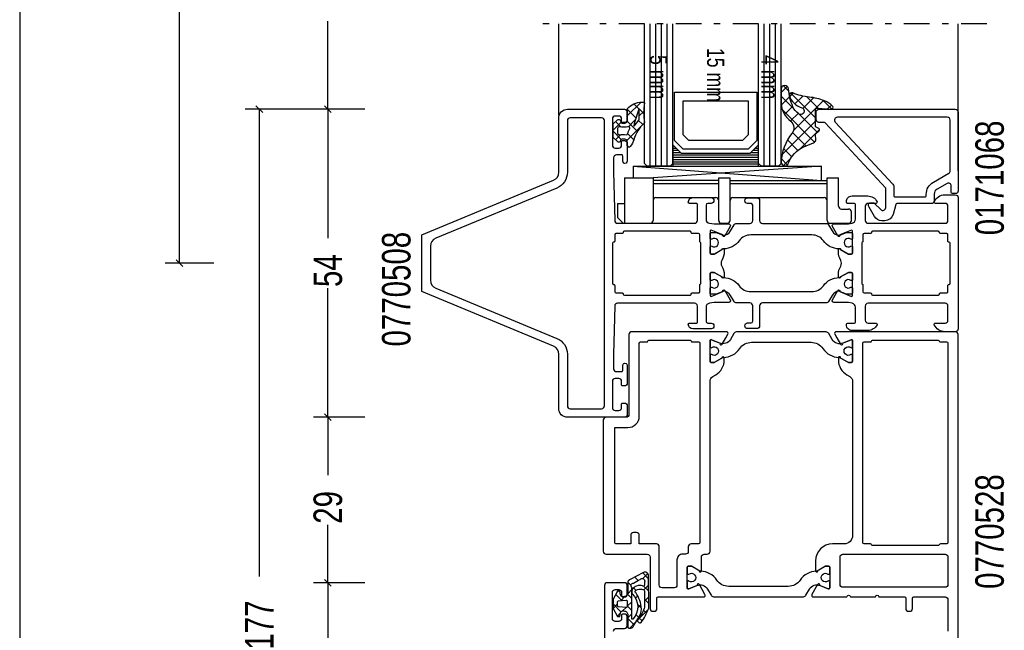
# Model space of a CAD drawing. Header units: millimetres. Extents: x 0 to 10560344, y -63228 to 177747.
# Tile 28 of 125: x 104923 to 105095, y -41138 to -41031. Entities that reach past the tile are written whole.
import ezdxf

# ---------------------------------------------------------------- set-up
doc = ezdxf.new("R2010")
doc.units = ezdxf.units.MM
doc.linetypes.add('OGLT0', pattern=[10, 4.5, -2.2, 1.1, -2.2])
doc.styles.add('ORGADATA', font='txt', dxfattribs={"oblique": 1})

msp = doc.modelspace()

# ---------------------------------------------------------------- linework, layer by layer
at = {"color": 3, "linetype": 'Continuous'}
for p, q in [((104922.77, -40948.69), (104922.77, -41199.93)), ((104950.77, -41073.69), (104950.77, -41017.75)), ((104976.77, -41046.69), (104976.77, -41031.25)), ((104983.27, -41046.69), (104962.27, -41046.69)), ((104965.36, -41047.28), (104964.18, -41046.1)), ((104964.77, -41046.69), (104964.77, -41128.62)), ((104983.27, -41046.69), (104974.27, -41046.69)), ((104983.27, -41046.69), (104974.27, -41046.69)), ((104977.36, -41047.28), (104976.18, -41046.1)), ((104977.36, -41047.28), (104976.18, -41046.1)), ((104976.77, -41046.69), (104976.77, -41069.31)), ((104956.77, -41073.69), (104948.27, -41073.69)), ((104951.36, -41074.28), (104950.18, -41073.1)), ((104976.77, -41100.69), (104976.77, -41078.06)), ((104977.36, -41101.28), (104976.18, -41100.1)), ((104977.36, -41101.28), (104976.18, -41100.1)), ((104983.27, -41100.69), (104974.27, -41100.69)), ((104983.27, -41100.69), (104974.27, -41100.69)), ((104976.77, -41100.69), (104976.77, -41110.81)), ((104976.77, -41129.69), (104976.77, -41119.56)), ((104977.36, -41130.28), (104976.18, -41129.1)), ((104977.36, -41130.28), (104976.18, -41129.1)), ((104983.27, -41129.69), (104974.27, -41129.69)), ((104983.27, -41129.69), (104974.27, -41129.69)), ((104976.77, -41129.69), (104976.77, -41172.31))]:
    msp.add_line(p, q, dxfattribs=at)
at = {"color": 0, "linetype": 'OGLT0'}
msp.add_line((105092.27, -41031.69), (105012.27, -41031.69), dxfattribs=at)
at = {"color": 0, "linetype": 'Continuous'}
for p, q in [((105017.27, -41047.69), (105017.27, -41031.69)), ((105087.27, -41057.46), (105087.27, -41031.69)), ((105030.3, -41056.69), (105030.3, -41058.69)), ((105030.3, -41056.69), (105063.3, -41056.69)), ((105030.3, -41056.69), (105063.3, -41059.19)), ((105063.3, -41056.69), (105033.8, -41058.7)), ((105063.3, -41059.19), (105063.3, -41056.69)), ((105028.8, -41058.69), (105028.8, -41066.69)), ((105028.8, -41058.69), (105033.8, -41058.69)), ((105033.8, -41058.69), (105033.8, -41066.19)), ((105045.3, -41058.69), (105047.3, -41058.69)), ((105045.3, -41066.19), (105045.3, -41058.69)), ((105047.3, -41066.19), (105047.3, -41058.69)), ((105064.3, -41058.69), (105066.3, -41058.69)), ((105064.3, -41066.19), (105064.3, -41058.69)), ((105066.3, -41063.69), (105066.3, -41058.69)), ((105045.3, -41059.19), (105033.8, -41059.19)), ((105033.8, -41059.69), (105045.3, -41059.69)), ((105047.3, -41059.19), (105064.3, -41059.19)), ((105047.3, -41059.69), (105064.3, -41059.69)), ((105034.3, -41062.19), (105044.8, -41062.19)), ((105047.8, -41062.19), (105063.8, -41062.19)), ((105027.56, -41063.19), (105028.8, -41063.19)), ((105027.56, -41063.19), (105027.56, -41065.69)), ((105028.56, -41066.69), (105027.56, -41065.69)), ((105066.8, -41064.19), (105068.06, -41064.19)), ((105068.56, -41066.19), (105068.56, -41064.69)), ((105028.56, -41066.69), (105033.3, -41066.69)), ((105045.8, -41066.69), (105046.8, -41066.69)), ((105064.8, -41066.69), (105068.06, -41066.69))]:
    msp.add_line(p, q, dxfattribs=at)
at = {"color": 4, "linetype": 'Continuous'}
for p, q in [((105032.27, -41056.19), (105032.27, -41031.69)), ((105033.27, -41056.69), (105033.27, -41031.69)), ((105034.27, -41056.69), (105034.27, -41031.69)), ((105035.27, -41056.69), (105035.27, -41031.69)), ((105036.27, -41056.69), (105036.27, -41031.69)), ((105037.27, -41056.19), (105037.27, -41031.69)), ((105052.27, -41056.19), (105052.27, -41031.69)), ((105053.27, -41056.69), (105053.27, -41031.69)), ((105054.27, -41056.69), (105054.27, -41031.69)), ((105055.27, -41056.69), (105055.27, -41031.69)), ((105056.27, -41056.19), (105056.27, -41031.69)), ((105032.77, -41056.69), (105032.27, -41056.19)), ((105036.77, -41056.69), (105032.77, -41056.69)), ((105037.27, -41056.19), (105036.77, -41056.69)), ((105052.77, -41056.69), (105052.27, -41056.19)), ((105055.77, -41056.69), (105052.77, -41056.69)), ((105056.27, -41056.19), (105055.77, -41056.69))]:
    msp.add_line(p, q, dxfattribs=at)
at = {"color": 1, "linetype": 'Continuous'}
for p, q in [((105056.24, -41043.78), (105057.32, -41042.7)), ((105056.63, -41042.58), (105057.57, -41043.52)), ((105056.24, -41044.39), (105058.54, -41046.69)), ((105056.27, -41045.95), (105057.74, -41044.48)), ((105057.75, -41044.47), (105058.35, -41043.86)), ((105057.89, -41043.84), (105062.24, -41048.19)), ((105058.64, -41045.77), (105060.03, -41044.39)), ((105060.07, -41046.54), (105061.94, -41044.67)), ((105060.76, -41044.52), (105062.75, -41046.51)), ((105029.27, -41047.85), (105031.68, -41045.44)), ((105029.27, -41046.68), (105030.77, -41048.19)), ((105030.44, -41045.74), (105032.15, -41047.45)), ((105056.83, -41047.59), (105058.26, -41046.15)), ((105058.38, -41050.43), (105063.67, -41045.14)), ((105063.54, -41045.09), (105065.13, -41046.69)), ((105064.37, -41046.64), (105065.05, -41045.95)), ((105030.77, -41048.19), (105030.78, -41048.2)), ((105031.36, -41047.87), (105032.15, -41047.08)), ((105056.47, -41046.81), (105062.11, -41052.45)), ((105057.86, -41048.75), (105059.2, -41047.41)), ((105059.4, -41047.55), (105062.61, -41050.75)), ((105026.78, -41050.34), (105028.19, -41048.93)), ((105027.21, -41048.86), (105028.14, -41049.79)), ((105029.21, -41052.15), (105032.25, -41049.11)), ((105029.22, -41048.75), (105030.02, -41049.55)), ((105029.48, -41049.76), (105030.43, -41048.81)), ((105030.02, -41049.55), (105031.05, -41050.58)), ((105030.43, -41048.81), (105030.68, -41048.56)), ((105031.24, -41048.66), (105031.98, -41049.39)), ((105056.4, -41054.6), (105062.24, -41048.76)), ((105026.78, -41050.55), (105028.21, -41051.98)), ((105027.2, -41052.04), (105028.12, -41051.12)), ((105029.34, -41050.99), (105030.41, -41052.06)), ((105058.23, -41050.77), (105060.57, -41053.12)), ((105059.58, -41053.62), (105062.97, -41050.23)), ((105029.27, -41053.04), (105029.56, -41053.33)), ((105056.67, -41053.6), (105058.1, -41055.03)), ((105057.34, -41052.08), (105059.17, -41053.91)), ((105056.63, -41056.57), (105057.96, -41055.25)), ((105056.28, -41055.41), (105057.32, -41056.45)), ((105029.71, -41129.14), (105029.39, -41129.45)), ((105031.15, -41129.29), (105030.57, -41128.7)), ((105032.98, -41128.99), (105031.97, -41127.98)), ((105032.87, -41128.1), (105032, -41128.97)), ((105027.66, -41131.19), (105027.42, -41131.43)), ((105030.07, -41130.9), (105029.35, -41131.62)), ((105029.93, -41130.18), (105029.37, -41129.62)), ((105030.35, -41130.62), (105030.28, -41130.69)), ((105030.76, -41131.02), (105030.36, -41130.61)), ((105032.99, -41131.13), (105032.14, -41130.28)), ((105032.99, -41130.1), (105032.15, -41130.94)), ((105028.32, -41132.82), (105027.24, -41131.74)), ((105028.86, -41132.11), (105028.13, -41132.84)), ((105030.07, -41133.02), (105029.27, -41133.82)), ((105030.07, -41132.45), (105029.32, -41131.7)), ((105031.1, -41131.99), (105030.7, -41132.39)), ((105033, -41132.21), (105032.29, -41132.92)), ((105033.01, -41133.27), (105032.29, -41132.55)), ((105028.16, -41134.78), (105026.77, -41133.39)), ((105027.57, -41133.4), (105026.77, -41134.2)), ((105029.07, -41134.02), (105028.45, -41134.64)), ((105030.07, -41134.57), (105029.27, -41133.77)), ((105032.92, -41134.41), (105031.03, -41136.3)), ((105031.73, -41134.11), (105031.06, -41133.44)), ((105031.66, -41133.56), (105031.1, -41134.11)), ((105032.65, -41135.03), (105032.13, -41134.51)), ((105028.05, -41135.04), (105027.54, -41135.55)), ((105030.07, -41135.14), (105029.37, -41135.84)), ((105030.48, -41137.1), (105029.37, -41135.99)), ((105031.28, -41135.78), (105030.79, -41135.29)), ((105031.88, -41136.38), (105031.32, -41135.82)), ((105030.68, -41136.66), (105029.7, -41137.64)), ((105030.82, -41136.51), (105030.68, -41136.66))]:
    msp.add_line(p, q, dxfattribs=at)
at = {"color": 8, "linetype": 'Continuous'}
for p, q in [((105037.57, -41052.19), (105037.57, -41043.69)), ((105037.57, -41043.69), (105051.97, -41043.69)), ((105051.97, -41043.69), (105051.97, -41052.19)), ((105039.07, -41051.19), (105039.07, -41045.19)), ((105039.07, -41045.19), (105050.47, -41045.19)), ((105050.47, -41045.19), (105050.47, -41051.19)), ((105040.07, -41052.19), (105039.07, -41051.19)), ((105050.47, -41051.19), (105049.47, -41052.19)), ((105037.27, -41053.09), (105037.42, -41053.09)), ((105037.27, -41053.49), (105037.82, -41053.49)), ((105039.07, -41053.69), (105037.57, -41052.19)), ((105049.47, -41052.19), (105040.07, -41052.19)), ((105051.97, -41052.19), (105050.47, -41053.69)), ((105051.72, -41053.49), (105052.27, -41053.49)), ((105052.12, -41053.09), (105052.27, -41053.09)), ((105037.27, -41053.89), (105038.22, -41053.89)), ((105037.27, -41054.29), (105038.62, -41054.29)), ((105037.27, -41054.69), (105052.27, -41054.69)), ((105037.27, -41055.09), (105052.27, -41055.09)), ((105050.47, -41053.69), (105039.07, -41053.69)), ((105050.92, -41054.29), (105052.27, -41054.29)), ((105051.32, -41053.89), (105052.27, -41053.89)), ((105037.27, -41055.49), (105052.27, -41055.49)), ((105037.27, -41055.89), (105052.27, -41055.89)), ((105037.27, -41056.29), (105052.27, -41056.29)), ((105037.27, -41056.69), (105052.27, -41056.69))]:
    msp.add_line(p, q, dxfattribs=at)
at = {"color": 1, "linetype": 'Continuous'}
for points in [[(105056.24, -41045.62, 0.224832), (105057.92, -41048.8, -0.384011), (105058.13, -41050.94, 0.163726), (105056.24, -41055.99, 0.856135), (105057.49, -41056.18, -0.19802), (105060.19, -41053.29, -0.018651), (105061.93, -41052.56, 0.320723), (105062.33, -41051.95), (105062.26, -41051.23, -0.188887), (105062.33, -41051.01), (105062.91, -41050.47, 0.473192), (105062.86, -41050.08), (105062.4, -41049.83, -0.260426), (105062.24, -41049.57), (105062.24, -41046.79, -0.442514), (105062.59, -41046.49), (105065.03, -41046.69, 0.669686), (105065.29, -41046.19, 0.111495), (105063.82, -41045.2, 0.067774), (105061.18, -41044.57, -0.075052), (105058.27, -41043.83, 0.626595), (105057.69, -41044.3, 0.260664), (105059.86, -41046.42, -1.224065), (105059.26, -41047.46), (105059.23, -41047.43), (105059.27, -41047.46, -0.125175), (105058.3, -41046.26, -0.076027), (105057.52, -41043.13, 0.969295), (105056.24, -41043.17), (105056.24, -41045.62)], [(105028.29, -41048.96), (105028.87, -41048.96, 0.414215), (105029.27, -41048.56), (105029.27, -41046.68, -0.167058), (105029.31, -41046.56, -0.212219), (105031.82, -41045.44), (105032.16, -41045.44, -0.45045), (105032.26, -41045.55, 0.061), (105032.26, -41049.02, -0.246425), (105032.19, -41049.19, 0.142739), (105030.42, -41052.04, -0.10271), (105029.8, -41053.22, -0.704326), (105029.27, -41053.03), (105029.27, -41052.36, 0.414207), (105028.87, -41051.96), (105028.29, -41051.96, 0.339205), (105028.1, -41052.1), (105028.06, -41052.24, -0.605991), (105027.55, -41052.35), (105026.78, -41051.65), (105026.78, -41049.26), (105027.55, -41048.56, -0.605999), (105028.06, -41048.68), (105028.1, -41048.81, 0.339203), (105028.29, -41048.96)], [(105030.8, -41048.12, 0.023176), (105030.42, -41049.62), (105030.46, -41049.63), (105031.27, -41048.62, 0.18929), (105031.38, -41048.27, -0.026318), (105031.36, -41046.68, 0.837101), (105031.32, -41046.67, 0.023176), (105030.8, -41048.12)], [(105028.7, -41049.82, -0.03627), (105027.92, -41049.76, 0.457156), (105027.57, -41050.06), (105027.57, -41050.86, 0.469884), (105027.93, -41051.15, -0.094104), (105029.1, -41051.15, 0.389568), (105029.33, -41051.01, -0.02162), (105029.49, -41050.52, -0.02162), (105029.69, -41050.04, 0.600547), (105029.49, -41049.76, -0.03627), (105028.7, -41049.82)], [(105030.32, -41137.39), (105031.1, -41136.02, 0.167012), (105031.74, -41134.29, 0.141491), (105030.76, -41131.43, -0.710418), (105030.82, -41131, -0.226403), (105031.84, -41130.85, -0.36915), (105032.28, -41131.13), (105032.3, -41133.95, -0.151623), (105031.15, -41135.98, 0.315451), (105031.07, -41136.43), (105031.16, -41136.54, 0.129352), (105031.41, -41136.71, 0.338148), (105031.69, -41136.66, 0.068223), (105033.02, -41134.15), (105032.97, -41128.33, 0.576769), (105031.97, -41127.98), (105029.75, -41129.13, 0.384877), (105029.37, -41129.69), (105029.37, -41131.44, -0.198912), (105029.17, -41131.93, -0.198912), (105028.67, -41132.14), (105028.46, -41132.14, -0.36397), (105028.07, -41131.81), (105027.96, -41131.19), (105027.56, -41131.19), (105026.77, -41132.55), (105026.77, -41134.23), (105027.56, -41135.59), (105027.96, -41135.59), (105028.07, -41134.97, -0.36397), (105028.46, -41134.64), (105028.67, -41134.64, -0.414214), (105029.37, -41135.34), (105029.37, -41137.44, 0.414214), (105029.57, -41137.64), (105029.88, -41137.64, 0.267949), (105030.32, -41137.39)], [(105030.26, -41136.08, -0.198912), (105030.24, -41136.09), (105030.1, -41136.09, -0.414214), (105030.07, -41136.06), (105030.07, -41130.55, -0.678039), (105030.37, -41129.77, -0.025398), (105031.5, -41129.1, -0.825897), (105032.3, -41129.59), (105032.3, -41130.01, -0.64736), (105031.95, -41130.26, 0.341642), (105030.1, -41130.92, 0.062802), (105030.11, -41131.65, -0.412724), (105030.27, -41136.06, -0.198912), (105030.26, -41136.08)], [(105027.75, -41132.87), (105029.05, -41132.76, -0.440011), (105029.27, -41132.95), (105029.27, -41133.82, -0.440011), (105029.05, -41134.02), (105027.75, -41133.9, -0.388879), (105027.57, -41133.7), (105027.57, -41133.07, -0.388879), (105027.75, -41132.87)]]:
    msp.add_lwpolyline(points, format="xyb", close=True, dxfattribs=at)
at = {"color": 0, "linetype": 'Continuous'}
for points in [[(105016.34, -41088.24), (104993.27, -41078.66), (104993.27, -41068.72), (105016.34, -41059.13, 0.303405), (105017.27, -41057.74), (105017.27, -41048.19, -0.414214), (105018.77, -41046.69), (105028.77, -41046.69, -0.414214), (105029.27, -41047.19), (105029.27, -41048.69, -0.414214), (105028.77, -41049.19), (105028.47, -41049.19, -0.414251), (105028.27, -41048.99), (105028.27, -41048.39, 0.414214), (105027.77, -41047.89), (105027.17, -41047.89, 0.414214), (105026.67, -41048.39), (105026.67, -41052.99, 0.198913), (105026.81, -41053.34, 0.198913), (105027.17, -41053.49), (105027.77, -41053.49, 0.414214), (105028.27, -41052.99), (105028.27, -41052.39, -0.414283), (105028.47, -41052.19), (105028.77, -41052.19, -0.414214), (105029.27, -41052.69), (105029.27, -41055.79, -1.001088), (105028.47, -41055.79), (105028.47, -41054.89, 0.414283), (105028.27, -41054.69), (105027.37, -41054.69, 0.414214), (105026.87, -41055.19), (105026.87, -41057.69), (105027.06, -41066.2, 0.408156), (105027.56, -41066.69), (105041.07, -41066.69, 0.414214), (105041.57, -41066.19), (105041.57, -41063.39, 0.414283), (105041.37, -41063.19), (105040.17, -41063.19, -0.414251), (105039.97, -41062.99, -0.414204), (105040.77, -41062.19), (105043.97, -41062.19, -1), (105043.97, -41063.19), (105043.37, -41063.19, 0.414188), (105043.07, -41063.49), (105043.07, -41065.98, 0.373038), (105043.67, -41066.67), (105044.5, -41066.79), (105047.06, -41066.79, -0.577391), (105047.32, -41067.24), (105046.36, -41068.9, -0.937541), (105046, -41068.73), (105043.97, -41067.89, 0.414251), (105043.77, -41068.09), (105043.77, -41071.89, 0.414251), (105043.97, -41072.09), (105044.51, -41072.09), (105045.87, -41071.29, -0.999939), (105046.27, -41071.29), (105046.27, -41071.66, -0.133918), (105045.85, -41073.18, 0.27272), (105045.85, -41074.19, -0.133918), (105046.27, -41075.72), (105046.27, -41076.09, -0.999939), (105045.87, -41076.09), (105044.51, -41075.29), (105043.97, -41075.29, 0.414251), (105043.77, -41075.49), (105043.77, -41079.29, 0.414251), (105043.97, -41079.49), (105046, -41078.64, -0.93754), (105046.36, -41078.47), (105047.32, -41080.13, -0.577587), (105047.06, -41080.58), (105044.5, -41080.58), (105043.67, -41080.7, 0.372662), (105043.07, -41081.39), (105043.07, -41083.89, 0.414178), (105043.37, -41084.19), (105043.97, -41084.19, -1), (105043.97, -41085.19), (105040.77, -41085.19, -0.4142), (105039.97, -41084.39, -0.414267), (105040.17, -41084.19), (105041.37, -41084.19, 0.414267), (105041.57, -41083.99), (105041.57, -41081.19, 0.414214), (105041.07, -41080.69), (105027.56, -41080.69, 0.40772), (105027.06, -41081.18), (105026.87, -41089.69), (105026.87, -41092.19, 0.414214), (105027.37, -41092.69), (105028.27, -41092.69, 0.414267), (105028.47, -41092.49), (105028.47, -41091.59, -1.001088), (105029.27, -41091.59), (105029.27, -41094.69, -0.414214), (105028.77, -41095.19), (105028.47, -41095.19, -0.414267), (105028.27, -41094.99), (105028.27, -41094.39, 0.414214), (105027.77, -41093.89), (105027.17, -41093.89, 0.414214), (105026.67, -41094.39), (105026.67, -41098.99, 0.414214), (105027.17, -41099.49), (105027.77, -41099.49, 0.414214), (105028.27, -41098.99), (105028.27, -41098.39, -0.414267), (105028.47, -41098.19), (105028.77, -41098.19, -0.414214), (105029.27, -41098.69), (105029.27, -41100.19, -0.414214), (105028.77, -41100.69), (105018.77, -41100.69, -0.414214), (105017.27, -41099.19), (105017.27, -41089.63, 0.303342), (105016.34, -41088.24)], [(105062.37, -41048.49), (105062.37, -41047.19, -0.414214), (105062.87, -41046.69), (105086.77, -41046.69, -0.414214), (105087.27, -41047.19), (105087.27, -41060.99, -0.414214), (105086.77, -41061.49), (105086.27, -41061.49, -0.414137), (105086.07, -41061.29), (105086.07, -41060.12, 0.577351), (105085.32, -41059.69), (105083.57, -41060.7, 0.267948), (105083.07, -41061.56), (105083.07, -41062.74, -0.414214), (105082.57, -41063.24), (105076.52, -41063.24, 0.339397), (105076.33, -41063.38), (105075.86, -41065.12, -0.339459), (105074.41, -41066.24), (105073.88, -41066.24, -0.267944), (105072.58, -41065.49), (105071.64, -41063.85, -0.131648), (105071.57, -41063.6), (105071.57, -41063.29, -0.414137), (105071.77, -41063.09), (105072.43, -41063.09, -0.198987), (105072.57, -41063.14), (105073.71, -41064.29, 0.668201), (105074.57, -41063.94), (105074.57, -41060.54), (105063.93, -41049.05, 0.208932), (105063.79, -41048.99), (105062.87, -41048.99, -0.414214), (105062.37, -41048.49)], [(105018.26, -41087.96, -0.148391), (105018.77, -41089.63), (105018.77, -41098.69, 0.414214), (105019.27, -41099.19), (105024.77, -41099.19, 0.414214), (105025.27, -41098.69), (105025.27, -41048.69, 0.414214), (105024.77, -41048.19), (105019.27, -41048.19, 0.414214), (105018.77, -41048.69), (105018.77, -41057.74, -0.303465), (105016.92, -41060.51), (104995.69, -41069.3, 0.303441), (104994.77, -41070.69), (104994.77, -41076.68, 0.303442), (104995.69, -41078.07), (105016.92, -41086.86, -0.148391), (105018.26, -41087.96)], [(105085.37, -41048.09), (105066.09, -41048.09, 0.654395), (105065.73, -41048.93), (105075.84, -41059.84, -0.188944), (105075.97, -41060.18), (105075.97, -41061.84, 0.414263), (105076.17, -41062.04), (105081.47, -41062.04, 0.414263), (105081.67, -41061.84), (105081.67, -41061.62, -0.267949), (105082.92, -41059.46), (105085.62, -41057.9, 0.267949), (105085.87, -41057.46), (105085.87, -41048.59, 0.414214), (105085.37, -41048.09)], [(105084.97, -41080.69), (105071.47, -41080.69, 0.414214), (105070.97, -41081.19), (105070.97, -41083.69, 0.41422), (105071.47, -41084.19), (105072.87, -41084.19, -0.554014), (105073.05, -41084.47, -0.287016), (105071.43, -41085.49), (105068.67, -41085.49, -0.414214), (105067.67, -41084.49), (105067.67, -41084.39, -0.414141), (105067.87, -41084.19), (105069.07, -41084.19, 0.414141), (105069.27, -41083.99), (105069.27, -41081.4, 0.357794), (105068.71, -41080.71), (105068.03, -41080.58), (105065.48, -41080.58, -0.577362), (105065.22, -41080.13), (105066.18, -41078.47, -0.936518), (105066.54, -41078.64), (105068.57, -41079.49, 0.414125), (105068.77, -41079.29), (105068.77, -41075.49, 0.414125), (105068.57, -41075.29), (105068.03, -41075.29), (105066.67, -41076.09, -1.000244), (105066.27, -41076.09), (105066.27, -41075.72, -0.133921), (105066.68, -41074.19, 0.27272), (105066.68, -41073.18, -0.133921), (105066.27, -41071.66), (105066.27, -41071.29, -1.000244), (105066.67, -41071.29), (105068.03, -41072.09), (105068.57, -41072.09, 0.414125), (105068.77, -41071.89), (105068.77, -41068.09, 0.414125), (105068.57, -41067.89), (105066.54, -41068.73, -0.936518), (105066.18, -41068.9), (105065.22, -41067.24, -0.577391), (105065.48, -41066.79), (105068.03, -41066.79), (105068.71, -41066.66, 0.357804), (105069.27, -41065.97), (105069.27, -41063.39, 0.414157), (105069.07, -41063.19), (105067.87, -41063.19, -0.414125), (105067.67, -41062.99), (105067.67, -41062.89, -0.414214), (105068.67, -41061.89), (105071.43, -41061.89, -0.287015), (105073.05, -41062.9, -0.554014), (105072.87, -41063.19), (105071.47, -41063.19, 0.414214), (105070.97, -41063.69), (105070.97, -41066.19, 0.414214), (105071.47, -41066.69), (105084.97, -41066.69, 0.414214), (105085.47, -41066.19), (105085.47, -41063.69, 0.414214), (105084.97, -41063.19), (105083.27, -41063.19, -0.536582), (105083.08, -41062.91, -0.301518), (105084.93, -41061.69), (105086.77, -41061.69, -0.414214), (105087.27, -41062.19), (105087.27, -41085.19, -0.414214), (105086.77, -41085.69), (105084.93, -41085.69, -0.301517), (105083.08, -41084.46, -0.536602), (105083.27, -41084.19), (105084.97, -41084.19, 0.41422), (105085.47, -41083.69), (105085.47, -41081.19, 0.414214), (105084.97, -41080.69)], [(105027.01, -41069.93, -0.198929), (105026.87, -41069.99, 0.414125), (105026.67, -41070.19), (105026.67, -41077.19, 0.414157), (105026.87, -41077.39, -0.414251), (105027.07, -41077.59), (105027.07, -41078.69, 0.414157), (105027.27, -41078.89), (105028.37, -41078.89, -0.414251), (105028.57, -41079.09, 0.414157), (105028.77, -41079.29), (105040.27, -41079.29, 0.414283), (105040.47, -41079.09, -0.414251), (105040.67, -41078.89), (105041.77, -41078.89, 0.414283), (105041.97, -41078.69), (105041.97, -41077.53, -0.267951), (105042.07, -41077.36, 0.267986), (105042.17, -41077.19), (105042.17, -41070.19, 0.267951), (105042.07, -41070.01, -0.267951), (105041.97, -41069.84), (105041.97, -41068.69, 0.414251), (105041.77, -41068.49), (105040.67, -41068.49, -0.414251), (105040.47, -41068.29, 0.414275), (105040.27, -41068.09), (105028.77, -41068.09, 0.414157), (105028.57, -41068.29, -0.414251), (105028.37, -41068.49), (105027.27, -41068.49, 0.414125), (105027.07, -41068.69), (105027.07, -41069.79, -0.198929), (105027.01, -41069.93)], [(105072.27, -41079.29), (105083.77, -41079.29, 0.414283), (105083.97, -41079.09, -0.414251), (105084.17, -41078.89), (105085.27, -41078.89, 0.414283), (105085.47, -41078.69), (105085.47, -41077.59, -0.414251), (105085.67, -41077.39, 0.414157), (105085.87, -41077.19), (105085.87, -41070.19, 0.414125), (105085.67, -41069.99, -0.414251), (105085.47, -41069.79), (105085.47, -41068.69, 0.414251), (105085.27, -41068.49), (105084.17, -41068.49, -0.414251), (105083.97, -41068.29, 0.414283), (105083.77, -41068.09), (105072.27, -41068.09, 0.414157), (105072.07, -41068.29, -0.414251), (105071.87, -41068.49), (105070.77, -41068.49, 0.414125), (105070.57, -41068.69), (105070.57, -41069.84, -0.267951), (105070.47, -41070.01, 0.267951), (105070.37, -41070.19), (105070.37, -41077.19, 0.267986), (105070.47, -41077.36, -0.267951), (105070.57, -41077.53), (105070.57, -41078.69, 0.414157), (105070.77, -41078.89), (105071.87, -41078.89, -0.414251), (105072.07, -41079.09, 0.414157), (105072.27, -41079.29)], [(105025.57, -41100.69, 0.198913), (105025.21, -41100.83, 0.198913), (105025.07, -41101.19), (105025.07, -41124.19, 0.414214), (105025.57, -41124.69), (105032.77, -41124.69, -0.414214), (105033.27, -41125.19), (105033.27, -41134.19, 0.414214), (105033.77, -41134.69), (105033.97, -41134.69, 0.414214), (105034.47, -41134.19), (105034.47, -41132.39, -0.414188), (105034.67, -41132.19), (105042.64, -41132.19, 0.577421), (105042.89, -41131.74), (105041.9, -41130.01, 1.000101), (105041.53, -41130.16), (105040.05, -41130.77, -0.534649), (105039.77, -41130.59), (105039.77, -41126.99, -0.414188), (105039.97, -41126.79), (105040.51, -41126.79), (105041.87, -41127.57, 1.077241), (105042.27, -41127.6), (105042.27, -41125.19, -0.414214), (105042.77, -41124.69), (105043.27, -41124.69, 0.414214), (105043.77, -41124.19), (105043.77, -41094.41, -0.267963), (105044.27, -41093.54), (105044.77, -41093.25, 0.267953), (105046.27, -41090.65), (105046.27, -41090.27, 0.999939), (105045.87, -41090.27), (105045.87, -41090.3), (105044.51, -41091.09), (105043.97, -41091.09, -0.414315), (105043.77, -41090.89), (105043.77, -41087.28, -0.53454), (105044.05, -41087.1), (105045.53, -41087.71, 1.000101), (105045.9, -41087.87), (105046.53, -41086.76), (105046.89, -41086.14, 0.577307), (105046.64, -41085.69), (105030.07, -41085.69, 0.414214), (105029.57, -41086.19), (105029.57, -41100.19, -0.414214), (105029.07, -41100.69), (105025.57, -41100.69)], [(105027.07, -41122.69), (105027.07, -41102.49), (105029.37, -41102.49, 0.414214), (105031.37, -41100.49), (105031.37, -41087.69, -0.414315), (105031.57, -41087.49), (105032.68, -41087.49, 0.341894), (105032.87, -41087.34, -0.342028), (105033.07, -41087.19), (105040.27, -41087.19, -0.341894), (105040.46, -41087.34, 0.342028), (105040.66, -41087.49), (105041.77, -41087.49, -0.414188), (105041.97, -41087.69), (105041.97, -41122.69, -0.414062), (105041.77, -41122.89), (105040.47, -41122.89, 0.414214), (105039.97, -41123.39), (105039.97, -41124.19, -0.414214), (105039.47, -41124.69), (105038.97, -41124.69, 0.414214), (105037.97, -41125.69), (105037.97, -41130.09, -0.414214), (105037.47, -41130.59), (105035.37, -41130.59, -0.414214), (105034.87, -41130.09), (105034.87, -41123.39, 0.414214), (105034.37, -41122.89), (105031.37, -41122.89), (105031.37, -41121.39, 0.414214), (105030.87, -41120.89), (105030.37, -41120.89, 0.414214), (105029.87, -41121.39), (105029.87, -41122.89), (105027.27, -41122.89, -0.414188), (105027.07, -41122.69)], [(105083.77, -41123.19), (105072.27, -41123.19, -0.341894), (105072.07, -41123.04, 0.342133), (105071.88, -41122.89), (105070.77, -41122.89, -0.414062), (105070.57, -41122.69), (105070.57, -41087.69, -0.414188), (105070.77, -41087.49), (105071.88, -41087.49, 0.342028), (105072.07, -41087.34, -0.341894), (105072.27, -41087.19), (105083.77, -41087.19, -0.342028), (105083.96, -41087.34, 0.342028), (105084.16, -41087.49), (105085.27, -41087.49, -0.414315), (105085.47, -41087.69), (105085.47, -41122.69, -0.414188), (105085.27, -41122.89), (105084.16, -41122.89, 0.342133), (105083.96, -41123.04, -0.342028), (105083.77, -41123.19)], [(105085.47, -41125.19), (105085.47, -41129.99, -0.414214), (105084.97, -41130.49), (105067.07, -41130.49, -0.414214), (105066.57, -41129.99), (105066.57, -41125.19, -0.414214), (105067.07, -41124.69), (105084.97, -41124.69, -0.414214), (105085.47, -41125.19)]]:
    msp.add_lwpolyline(points, format="xyb", close=True, dxfattribs=at)
at = {"color": 8, "linetype": 'Continuous'}
msp.add_lwpolyline([(105052.27, -41056.69), (105052.27, -41052.94), (105050.77, -41054.44), (105038.77, -41054.44), (105037.27, -41052.94), (105037.27, -41056.69), (105052.27, -41056.69)], close=True, dxfattribs=at)
at = {"color": 4, "linetype": 'Continuous'}
for points in [[(105061.62, -41068.72), (105050.91, -41068.72, 0.23935), (105048.89, -41069.75, -0.234274), (105046.14, -41071.18, 0.126713), (105045.99, -41071.22), (105044.52, -41072.07), (105043.97, -41072.07, -0.414283), (105043.77, -41071.87), (105043.77, -41070.85, -0.609255), (105044.08, -41070.68, 1.936483), (105044.08, -41069.46, -0.609231), (105043.77, -41069.3), (105043.77, -41068.47, -0.414251), (105043.97, -41068.27), (105044.84, -41068.27), (105046.01, -41068.76, 0.110402), (105046.14, -41068.78, 0.255368), (105047.37, -41068.03), (105047.98, -41066.97, -0.267906), (105048.41, -41066.72), (105050.77, -41066.72, 0.414214), (105051.27, -41066.22), (105051.27, -41063.52, 0.414188), (105050.97, -41063.22), (105050.37, -41063.22, -1), (105050.37, -41062.22), (105051.97, -41062.22, -0.414214), (105052.47, -41062.72), (105052.47, -41066.22, 0.414214), (105052.97, -41066.72), (105064.12, -41066.72, -0.267963), (105064.56, -41066.97), (105065.17, -41068.03, 0.255368), (105066.4, -41068.78, 0.110402), (105066.53, -41068.76), (105067.7, -41068.27), (105068.57, -41068.27, -0.414125), (105068.77, -41068.47), (105068.77, -41069.3, -0.609045), (105068.45, -41069.46, 1.936483), (105068.45, -41070.68, -0.609069), (105068.77, -41070.85), (105068.77, -41071.87, -0.414157), (105068.57, -41072.07), (105068.02, -41072.07), (105066.55, -41071.22, 0.126713), (105066.4, -41071.18, -0.234274), (105063.64, -41069.75, 0.23935), (105061.62, -41068.72)], [(105064.12, -41080.65), (105052.97, -41080.65, 0.414214), (105052.47, -41081.15), (105052.47, -41084.65, -0.414214), (105051.97, -41085.15), (105050.37, -41085.15, -1), (105050.37, -41084.15), (105050.97, -41084.15, 0.414178), (105051.27, -41083.85), (105051.27, -41081.15, 0.414214), (105050.77, -41080.65), (105048.41, -41080.65, -0.267906), (105047.98, -41080.4), (105047.37, -41079.34, 0.255368), (105046.14, -41078.59, 0.110402), (105046.01, -41078.62), (105044.84, -41079.1), (105043.97, -41079.1, -0.414283), (105043.77, -41078.9), (105043.77, -41078.08, -0.609231), (105044.08, -41077.91, 1.936483), (105044.08, -41076.69, -0.609255), (105043.77, -41076.53), (105043.77, -41075.5, -0.414283), (105043.97, -41075.3), (105044.52, -41075.3), (105045.99, -41076.15, 0.126713), (105046.14, -41076.19, -0.234274), (105048.89, -41077.63, 0.239349), (105050.91, -41078.65), (105061.62, -41078.65, 0.239349), (105063.64, -41077.63, -0.234274), (105066.4, -41076.19, 0.126713), (105066.55, -41076.15), (105068.02, -41075.3), (105068.57, -41075.3, -0.414157), (105068.77, -41075.5), (105068.77, -41076.53, -0.609069), (105068.45, -41076.69, 1.936483), (105068.45, -41077.91, -0.609045), (105068.77, -41078.08), (105068.77, -41078.9, -0.414157), (105068.57, -41079.1), (105067.7, -41079.1), (105066.53, -41078.62, 0.110402), (105066.4, -41078.59, 0.255368), (105065.17, -41079.34), (105064.56, -41080.4, -0.267963), (105064.12, -41080.65)], [(105051.05, -41087.54), (105061.27, -41087.54), (105061.49, -41087.54, -0.249877), (105063.56, -41088.64, 0.244159), (105066.39, -41090.19, -0.126147), (105066.54, -41090.23), (105068.02, -41091.09), (105068.57, -41091.09, 0.414188), (105068.77, -41090.89), (105068.77, -41089.86, 0.609141), (105068.45, -41089.7, -1.936338), (105068.45, -41088.47, 0.609045), (105068.77, -41088.31), (105068.77, -41087.28, 0.534377), (105068.49, -41087.1), (105067.07, -41087.69, -0.376372), (105065.19, -41087.05), (105064.58, -41085.99, 0.267963), (105064.14, -41085.74), (105048.39, -41085.74, 0.267963), (105047.96, -41085.99), (105047.34, -41087.05, -0.376374), (105045.47, -41087.69), (105044.05, -41087.1, 0.53454), (105043.77, -41087.28), (105043.77, -41088.31, 0.609045), (105044.08, -41088.47, -1.936338), (105044.08, -41089.7, 0.609141), (105043.77, -41089.86), (105043.77, -41090.89, 0.414315), (105043.97, -41091.09), (105044.52, -41091.09), (105046, -41090.23, -0.126247), (105046.14, -41090.19, 0.244159), (105048.97, -41088.64, -0.249866), (105051.05, -41087.54)], [(105057.27, -41130.34), (105047.05, -41130.34, -0.249866), (105044.97, -41129.23, 0.244159), (105042.14, -41127.68, -0.126247), (105042, -41127.64), (105040.52, -41126.79), (105039.97, -41126.79, 0.414188), (105039.77, -41126.99), (105039.77, -41128.01, 0.609045), (105040.08, -41128.17, -1.936531), (105040.08, -41129.4, 0.609045), (105039.77, -41129.56), (105039.77, -41130.59, 0.534649), (105040.05, -41130.77), (105041.47, -41130.18, -0.376381), (105043.34, -41130.82), (105043.96, -41131.89, 0.267963), (105044.39, -41132.14), (105060.14, -41132.14, 0.267963), (105060.58, -41131.89), (105061.19, -41130.82, -0.376381), (105063.07, -41130.18), (105064.49, -41130.77, 0.534486), (105064.77, -41130.59), (105064.77, -41129.56, 0.609045), (105064.45, -41129.4, -1.936531), (105064.45, -41128.17, 0.609045), (105064.77, -41128.01), (105064.77, -41126.99, 0.414062), (105064.57, -41126.79), (105064.02, -41126.79), (105062.54, -41127.64, -0.126147), (105062.39, -41127.68, 0.244159), (105059.56, -41129.23, -0.249877), (105057.49, -41130.34), (105057.27, -41130.34)]]:
    msp.add_lwpolyline(points, format="xyb", close=True, dxfattribs=at)
at = {"color": 0, "linetype": 'Continuous'}
for points in [[(105087.27, -41146.19), (105087.27, -41086.19), (105087.27, -41086.19, 0.198913), (105087.12, -41085.83, 0.198913), (105086.77, -41085.69), (105065.9, -41085.69, 0.577303), (105065.64, -41086.14), (105066, -41086.76), (105066.64, -41087.87, 1.000101), (105067.01, -41087.71), (105068.49, -41087.1, -0.534377), (105068.77, -41087.28), (105068.77, -41090.89, -0.414188), (105068.57, -41091.09), (105068.02, -41091.09), (105066.67, -41090.31), (105066.67, -41090.27, 1.000244), (105066.27, -41090.27), (105066.27, -41090.65, 0.267953), (105067.77, -41093.25), (105068.27, -41093.54, -0.267963), (105068.77, -41094.41), (105068.77, -41121.39, -0.414214), (105067.27, -41122.89), (105065.27, -41122.89, 0.414213), (105062.27, -41125.89), (105062.27, -41127.6, 1.07757), (105062.67, -41127.57), (105064.03, -41126.79), (105064.57, -41126.79, -0.414062), (105064.77, -41126.99), (105064.77, -41130.59, -0.534486), (105064.49, -41130.77), (105063.01, -41130.16, 1.000101), (105062.64, -41130.01), (105061.64, -41131.74, 0.577421), (105061.9, -41132.19), (105067.77, -41132.19, -1.000041), (105068.37, -41132.19), (105072.77, -41132.19, -1.000041), (105073.37, -41132.19), (105077.87, -41132.19, -0.414188), (105078.07, -41132.39), (105078.07, -41134.19, 0.414214), (105078.57, -41134.69), (105078.77, -41134.69, 0.414214), (105079.27, -41134.19), (105079.27, -41132.39, -0.414188), (105079.47, -41132.19), (105084.97, -41132.19, -0.414214), (105085.47, -41132.69), (105085.47, -41138.19, -0.414214)], [(105026.87, -41138.19, -0.414214), (105027.37, -41137.69), (105028.77, -41137.69, 0.414214), (105029.27, -41137.19), (105029.27, -41135.69, 0.414214), (105028.77, -41135.19), (105028.47, -41135.19, 0.414214), (105028.27, -41135.39), (105028.27, -41135.99, -0.414214), (105027.77, -41136.49), (105027.17, -41136.49, -0.414214), (105026.67, -41135.99), (105026.67, -41131.39, -0.414214), (105027.17, -41130.89), (105027.77, -41130.89, -0.414214), (105028.27, -41131.39), (105028.27, -41131.99, 0.414214), (105028.47, -41132.19), (105028.77, -41132.19, 0.414214), (105029.27, -41131.69), (105029.27, -41130.19, 0.414214), (105028.77, -41129.69), (105025.77, -41129.69, 0.414214), (105025.27, -41130.19), (105025.27, -41130.19), (105025.27, -41223.19, 0.414214)]]:
    msp.add_lwpolyline(points, format="xyb", dxfattribs=at)
for centre, start, end in [((105034.3, -41062.69), 90, 180), ((105044.8, -41062.69), 0, 90), ((105047.8, -41062.69), 90, 180), ((105063.8, -41062.69), 0, 90), ((105066.8, -41063.69), 180, 270), ((105068.06, -41064.69), 0, 90), ((105033.3, -41066.19), 270, 0), ((105045.8, -41066.19), 180, 270), ((105046.8, -41066.19), 270, 0), ((105064.8, -41066.19), 180, 270), ((105068.06, -41066.19), 270, 0)]:
    msp.add_arc(centre, 0.5, start, end, dxfattribs=at)

# ---------------------------------------------------------------- texts
at = {"color": 8, "style": 'ORGADATA', "width": 0.772222}
for s, p in [('15 mm', (105043.27, -41035.94)), ('5 mm', (105033.27, -41037.19)), ('4 mm', (105052.77, -41037.19))]:
    msp.add_text(s, height=3, rotation=270, dxfattribs=at).set_placement(p)
at = {"color": 0, "style": 'ORGADATA', "width": 0.772222}
for s, p in [('0171068', (105095.27, -41068.78)), ('0770508', (104991.27, -41088.28)), ('0770528', (105095.27, -41130.78))]:
    msp.add_text(s, height=5, rotation=90, dxfattribs=at).set_placement(p)
at = {"color": 3, "style": 'ORGADATA', "width": 0.772222}
for s, p in [('54', (104979.27, -41077.86)), ('29', (104979.27, -41119.36)), ('177', (104967.27, -41141.44))]:
    msp.add_text(s, height=5, rotation=90, dxfattribs=at).set_placement(p)

doc.saveas('drawing.dxf')
